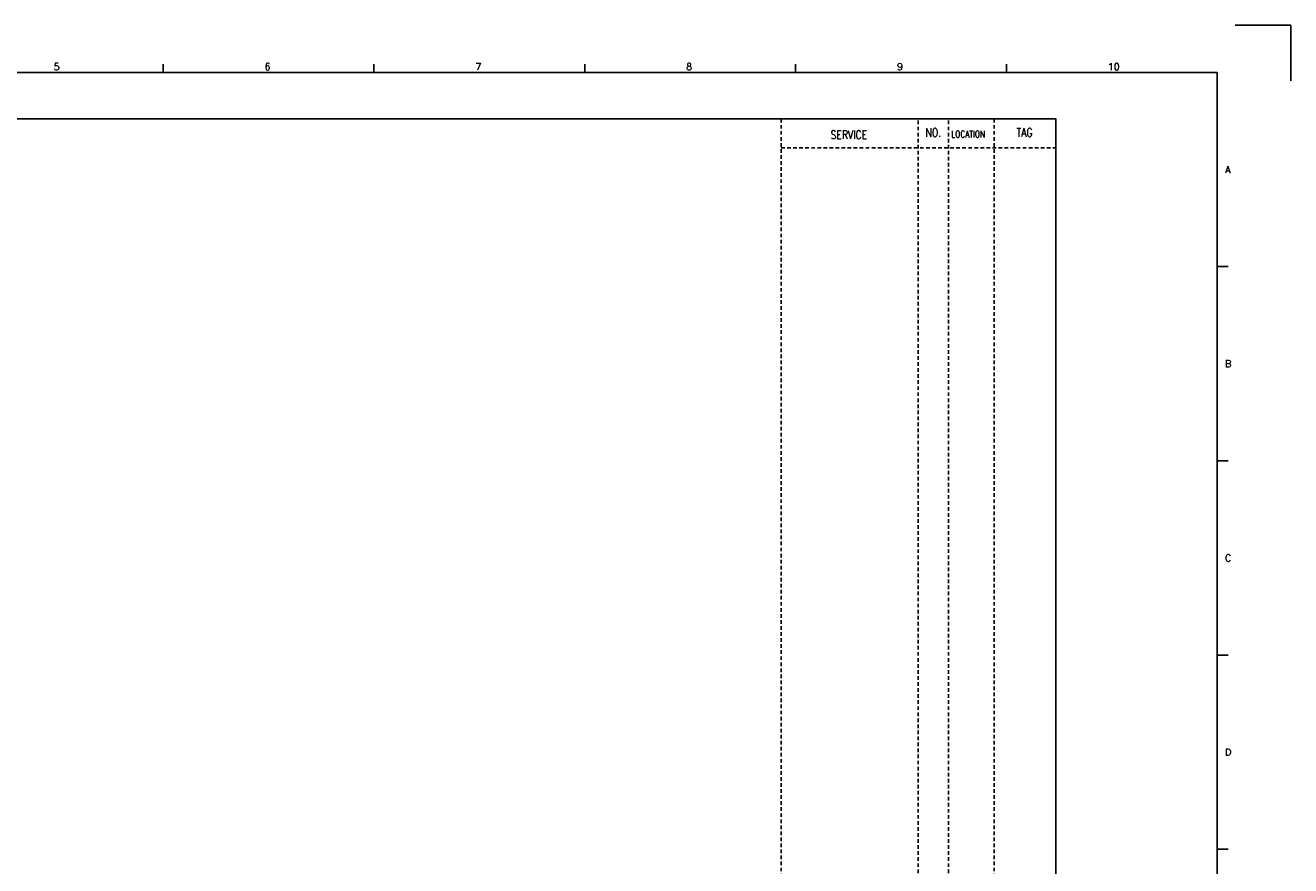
# Model space of a CAD drawing. Extents: x 2737 to 3703, y -611 to 71.
# Tile 3 of 3: x 3179 to 3703, y -277 to 71. Entities that reach past the tile are written whole.
import ezdxf
from ezdxf.enums import TextEntityAlignment as Align

# ---------------------------------------------------------------- set-up
doc = ezdxf.new("R2010")
doc.units = 0
doc.header["$MEASUREMENT"] = 0
doc.linetypes.add('HIDDEN', pattern=[4, 1.5, -1, 1.5])
doc.layers.get('0').update_dxf_attribs({"linetype": 'CONTINUOUS'})
doc.layers.get('DEFPOINTS').update_dxf_attribs({"linetype": 'CONTINUOUS'})
for name, color, linetype in [('CON', 4, 'CONTINUOUS'), ('HID', 2, 'HIDDEN'), ('圖框CON', 4, 'CONTINUOUS'), ('框線', 6, 'CONTINUOUS')]:
    doc.layers.add(name, color=color, linetype=linetype)
doc.styles.add('DAYUKP', font='complex', dxfattribs={"bigfont": 'DAYUKP.SHX'})
doc.styles.add('ROMANS', font='romans', dxfattribs={"width": 0.8})

# ---------------------------------------------------------------- blocks, each defined once
blk = doc.blocks.new('1')
at = {"layer": 'DEFPOINTS'}
blk.add_lwpolyline([(2189, 689.33), (2211.97, 689.33), (2211.97, 666.36)], dxfattribs=at)
at = {"layer": '圖框CON'}
for p, q in [((1745.08, 669.85), (1745.08, 673.29)), ((1832.37, 669.85), (1832.37, 673.29)), ((1919.66, 669.85), (1919.66, 673.29)), ((2006.95, 669.85), (2006.95, 673.29)), ((2094.24, 669.85), (2094.24, 673.29)), ((2186.14, 589.41), (2181.53, 589.41)), ((2186.14, 509.01), (2181.53, 509.01)), ((2186.14, 428.61), (2181.53, 428.61)), ((2186.14, 348.2), (2181.53, 348.2))]:
    blk.add_line(p, q, dxfattribs=at)
at = {"layer": '框線'}
for p, q in [((2181.53, 669.81), (1308.62, 669.81)), ((2181.53, 26.6), (2181.53, 669.81))]:
    blk.add_line(p, q, dxfattribs=at)
at = {"style": 'DAYUKP'}
for s, height, p in [('5', 2.87, (1699.8, 670.78)), ('6', 2.87, (1787.1, 670.78)), ('7', 2.87, (1874.39, 670.78)), ('8', 2.87, (1961.68, 670.78)), ('9', 2.87, (2048.97, 670.78)), ('10', 2.871, (2136.26, 670.78))]:
    blk.add_text(s, height=height, dxfattribs=at).set_placement(p)
for s, p in [('A', (2184.79, 629.6)), ('B', (2184.79, 549.2)), ('C', (2184.79, 468.8)), ('D', (2184.79, 388.39))]:
    blk.add_text(s, height=2.87, dxfattribs=at).set_placement(p, align=Align.MIDDLE_LEFT)

msp = doc.modelspace()

# ---------------------------------------------------------------- linework, layer by layer
at = {"layer": 'CON'}
msp.add_lwpolyline([(2891.76, 32.45), (3605.76, 32.45), (3605.76, -467.35), (2891.76, -467.35)], close=True, dxfattribs=at)
at = {"layer": 'HID'}
for p, q in [((3492.01, 32.45), (3492.01, -467.35)), ((3548.71, 31.75), (3548.71, -467.35)), ((3561.31, 31.75), (3561.31, -467.35)), ((3580.21, 32.45), (3580.21, -467.35)), ((3492.01, 20.55), (3605.76, 20.55))]:
    msp.add_line(p, q, dxfattribs=at)

# ---------------------------------------------------------------- block references
msp.add_blockref('1', (1491.01, -618.1))

# ---------------------------------------------------------------- texts
at = {"layer": 'CON', "style": 'ROMANS', "width": 0.8}
for s, p in [('SERVICE', (3520.04, 25.91)), ('NO.', (3555.01, 26.85)), ('TAG', (3592.81, 26.85))]:
    msp.add_text(s, height=3.5, dxfattribs=at).set_placement(p, align=Align.MIDDLE)
msp.add_text('LOCATION', height=2.8, dxfattribs=at).set_placement((3562.44, 23.95), align=Align.BOTTOM_LEFT)

doc.saveas('drawing.dxf')
